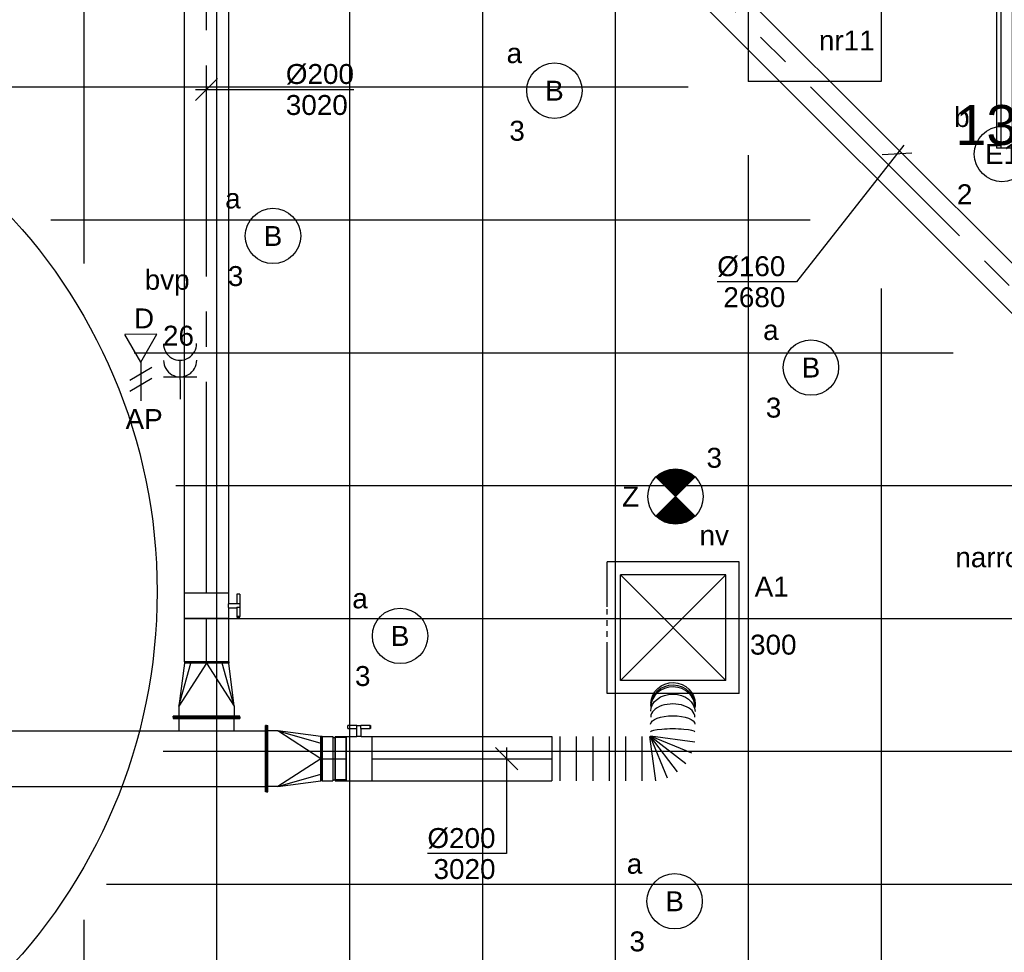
# Model space of a CAD drawing. Extents: x -132501 to 411300, y -42818 to 427495.
# Tile 94 of 256: x 33516 to 37962, y 13806 to 18017. Entities that reach past the tile are written whole.
import ezdxf
from ezdxf.enums import TextEntityAlignment as Align

# ---------------------------------------------------------------- set-up
doc = ezdxf.new("R2010")
doc.units = 0
doc.header["$LTSCALE"] = 50
doc.linetypes.add('CENTER2', pattern=[28.575000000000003, 19.05, -3.175, 3.175, -3.175])
doc.linetypes.add('STREEPJES', pattern=[0.1, 0.05, -0.05])
doc.layers.get('0').update_dxf_attribs({"linetype": 'CONTINUOUS'})
for name, color, linetype in [('45 Plafond 2D arcering', 7, 'CONTINUOUS'), ('brandmeldserienummers', 1, 'CONTINUOUS'), ('EL6222--', 3, 'CONTINUOUS'), ('EL6311--', 3, 'CONTINUOUS'), ('EL6350--', 3, 'CONTINUOUS'), ('EL6441--', 3, 'CONTINUOUS'), ('WL524---', 90, 'CONTINUOUS'), ('WL570---_RETOUR', 112, 'CONTINUOUS'), ('WL570---_RETOUR_HL', 8, 'CONTINUOUS'), ('WL570---_RETOUR_RST', 2, 'CONTINUOUS'), ('WL570---_TOEVOER', 3, 'CONTINUOUS'), ('WL570---_TOEVOER_HL', 8, 'CONTINUOUS'), ('WL570---_TOEVOER_RST', 2, 'CONTINUOUS'), ('WL570---_TOEVOER_RST_HL', 1, 'CONTINUOUS'), ('WL5911--_D', 2, 'CONTINUOUS'), ('WM570---_RETOUR_PR', 1, 'CONTINUOUS'), ('WM570---_TOEVOER', 1, 'CONTINUOUS'), ('WM570---_TOEVOER_PR', 1, 'CONTINUOUS'), ('WM570---_TOEVOER_RST_PR', 1, 'CONTINUOUS')]:
    doc.layers.add(name, color=color, linetype=linetype)
doc.styles.add('BURO-018', font='ARIAL.TTF', dxfattribs={"height": 63})
doc.styles.add('BURO-025', font='ARIAL.TTF', dxfattribs={"height": 125})

# ---------------------------------------------------------------- blocks, each defined once
blk = doc.blocks.new('1115B3A')
at = {"color": 0, "linetype": 'Continuous'}
blk.add_circle((0, 0), 2.5, dxfattribs=at)
at = {"color": 0, "linetype": 'Continuous', "style": 'BURO-018'}
for tag, p in [('E_GKAST', (0, 8)), ('E_GROEP', (0, 5)), ('E_SGROEP', (4.5, 5)), ('E_ARMCODE', (0, 0)), ('E_SLET', (4.5, -1))]:
    blk.add_attdef(tag, text='', height=1.8, dxfattribs=at).set_placement(p, align=Align.MIDDLE)
blk = doc.blocks.new('E00018')
at = {"color": 0, "linetype": 'Continuous'}
for p, q in [((-1.767766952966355, -1.767766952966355), (1.767766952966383, 1.767766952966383)), ((1.767766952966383, -1.767766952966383), (-1.767766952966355, 1.767766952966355))]:
    blk.add_line(p, q, dxfattribs=at)
at = {"color": 0, "linetype": 'Continuous', "const_width": 2.5}
for points in [[(-0.8838834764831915, 0.8838834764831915, -0.1989123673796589), (0, 1.25, -0.1989123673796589), (0.8838834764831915, 0.8838834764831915, -1)], [(-0.8838834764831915, -0.8838834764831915, 0.1989123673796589), (0, -1.25, 0.1989123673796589), (0.8838834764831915, -0.8838834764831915, 1)]]:
    blk.add_lwpolyline(points, format="xyb", dxfattribs=at)
blk = doc.blocks.new('1115B3A-NO1')
at = {"color": 0, "linetype": 'Continuous'}
blk.add_circle((0, 0), 2.5, dxfattribs=at)
at = {"color": 0, "zscale": 50}
blk.add_blockref('E00018', (0, 0), dxfattribs=at)
at = {"color": 0, "linetype": 'Continuous', "style": 'BURO-018'}
for tag, p in [('E_GKAST', (0, 8)), ('E_GROEP', (0, 5)), ('E_SGROEP', (4.5, 5)), ('E_ARMCODE', (0, 0)), ('E_SLET', (4.5, -1))]:
    blk.add_attdef(tag, text='', height=1.8, dxfattribs=at).set_placement(p, align=Align.MIDDLE)
blk = doc.blocks.new('E00153')
at = {"color": 0, "linetype": 'Continuous'}
for p, q in [((-1.443375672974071, 7), (1.443375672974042, 7)), ((0, 4.5), (-1.443375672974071, 7)), ((0, 4.5), (1.443375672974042, 7)), ((0, 4.5), (0, 1)), ((-1, 4), (1, 2.845299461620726)), ((-1, 3), (1, 1.845299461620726))]:
    blk.add_line(p, q, dxfattribs=at)
at = {"color": 7, "style": 'BURO-018'}
for tag, p in [('E_COMMENT1', (-6, 12)), ('E_COMMENT2', (6, 12)), ('E_DCOM1', (-6, 9)), ('E_DCOM2', (6, 9))]:
    blk.add_attdef(tag, text='', height=1.8, dxfattribs=at).set_placement(p, align=Align.MIDDLE)
at = {"color": 0, "style": 'BURO-018'}
blk.add_attdef('E_TEXT1', text='', height=1.8, dxfattribs=at).set_placement((2.5, 6), align=Align.MIDDLE)
at = {"color": 0, "linetype": 'Continuous', "style": 'BURO-018', "flags": 1}
blk.add_attdef('E_MATCODE', text='', height=1.799999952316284, dxfattribs=at).set_placement((0, 0), align=Align.MIDDLE)
blk = doc.blocks.new('111304A')
at = {"color": 0, "linetype": 'Continuous'}
for p, q in [((0, 1), (0, 4.5)), ((-1.5, 3), (1.5, 3))]:
    blk.add_line(p, q, dxfattribs=at)
for centre in [(0, 6), (0, 4.5)]:
    blk.add_arc(centre, 1.5, 180, 0, dxfattribs=at)
at = {"color": 0, "linetype": 'Continuous', "style": 'BURO-018'}
for tag, p in [('E_GKAST', (0, 11.5)), ('E_GROEP', (0, 8.5)), ('E_SGROEP', (4.5, 8.5))]:
    blk.add_attdef(tag, text='', height=1.8, dxfattribs=at).set_placement(p, align=Align.MIDDLE)
at = {"color": 0, "linetype": 'Continuous', "style": 'BURO-018', "flags": 1}
for tag, height, p in [('E_VERMCODE', 1.8, (13, 8.5)), ('E_MATCODE', 1.799999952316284, (0, 0))]:
    blk.add_attdef(tag, text='', height=height, dxfattribs=at).set_placement(p, align=Align.MIDDLE)
blk = doc.blocks.new('*U343')
at = {"color": 2, "ltscale": 10}
for p, q in [((-500, 140, -2849.671569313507), (500, 140.0000000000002, -2849.671569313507)), ((-500, -140, -2849.671569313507), (-500.0000000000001, 140, -2849.671569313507)), ((500, 140, -2849.671569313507), (500.0000000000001, -140, -2849.671569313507)), ((-500, 121.2435565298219, -2849.671569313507), (500, 121.2435565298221, -2849.671569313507)), ((-500, 70, -2849.671569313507), (500, 70.00000000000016, -2849.671569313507)), ((-500, 0, -2849.671569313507), (500, 1.608122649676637e-13, -2849.671569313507)), ((-500, -70, -2849.671569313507), (500, -69.99999999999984, -2849.671569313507)), ((-500, -121.2435565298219, -2849.671569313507), (500, -121.2435565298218, -2849.671569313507)), ((-500, -140, -2849.671569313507), (500, -139.9999999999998, -2849.671569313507))]:
    blk.add_line(p, q, dxfattribs=at)
at = {"color": 8, "linetype": 'STREEPJES', "ltscale": 10}
for p, q in [((-500, 76, -2849.671569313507), (-540.6282173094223, 76, -2849.671569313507)), ((-500, -76, -2849.671569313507), (-540.6282173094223, -76, -2849.671569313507))]:
    blk.add_line(p, q, dxfattribs=at)
at = {"layer": 'WL570---_RETOUR_HL', "linetype": 'CENTER2'}
blk.add_line((-500, 0, -2849.671569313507), (500, 1.608122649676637e-13, -2849.671569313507), dxfattribs=at)
at = {"layer": 'WM570---_RETOUR_PR', "color": 1, "style": 'BURO-018'}
blk.add_attdef('POSNR', text='', height=90, dxfattribs=at).set_placement((0, 0), align=Align.MIDDLE)
blk = doc.blocks.new('*U360')
at = {"color": 2, "ltscale": 10}
for p, q in [((449.9999999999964, 300.0000000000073, -2900), (-450.0000000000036, 300.0000000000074, -2900)), ((-450.0000000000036, -299.9999999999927, -2900), (-450.0000000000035, 300.0000000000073, -2900)), ((449.9999999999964, -299.9999999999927, -2900), (449.9999999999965, 300.0000000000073, -2900)), ((449.9999999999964, -299.9999999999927, -2900), (-450.0000000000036, -299.9999999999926, -2900))]:
    blk.add_line(p, q, dxfattribs=at)
at = {"layer": 'WL5911--_D', "color": 2, "style": 'BURO-025'}
blk.add_attdef('POSNR', text='', height=125, dxfattribs=at).set_placement((0, 0), align=Align.MIDDLE)
blk = doc.blocks.new('*U373')
at = {"color": 0, "ltscale": 10}
for p, q in [((297.5, 297.5, -2765), (-297.5, 297.5, -2765)), ((-297.5, 94.56093655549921, -2765), (-297.5, 297.5, -2765)), ((297.5, -297.5, -2765), (297.5, 297.5, -2765)), ((238.5, 238.5, -2765), (-238.5, 238.5, -2765)), ((-238.5, -238.5, -2765), (-238.5, 238.5, -2765)), ((238.5, -238.5, -2765), (-238.5, 238.5, -2765)), ((-238.5, -238.5, -2765), (238.5, 238.5, -2765)), ((238.5, -238.5, -2765), (238.5, 238.5, -2765)), ((-297.5, -297.5, -2765), (-297.5, -91.2023409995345, -2765)), ((238.5, -238.5, -2765), (-238.5, -238.5, -2765)), ((297.5, -297.5, -2765), (-297.5, -297.5, -2765))]:
    blk.add_line(p, q, dxfattribs=at)
at = {"color": 8, "linetype": 'STREEPJES', "ltscale": 10}
blk.add_line((-297.5, -91.2023409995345, -2765), (-297.5, 94.56093655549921, -2765), dxfattribs=at)
at = {"layer": 'WL570---_TOEVOER_RST_HL', "linetype": 'CENTER2'}
blk.add_circle((0, 0, -2765), 0.075, dxfattribs=at)
at = {"layer": 'WL570---_TOEVOER_RST', "color": 1, "style": 'BURO-018'}
for tag in ['MC', 'Q']:
    blk.add_attdef(tag, text='', height=90, dxfattribs=at).set_placement((0, 0), align=Align.MIDDLE)
at = {"layer": 'WM570---_TOEVOER_RST_PR', "color": 1, "style": 'BURO-018'}
blk.add_attdef('POSNR', text='', height=90, dxfattribs=at).set_placement((0, 0), align=Align.MIDDLE)
blk = doc.blocks.new('*U1563')
at = {"color": 0, "ltscale": 10}
for p, q in [((62, 150, -3044.999999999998), (57, 150, -3044.999999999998)), ((57, 150, -3044.999999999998), (56.99999999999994, -150, -3044.999999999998)), ((62, 150, -3044.999999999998), (61.99999999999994, -150, -3044.999999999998)), ((57, 125, -3044.999999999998), (0, 125, -3044.999999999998)), ((0, 125, -3044.999999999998), (-4.592425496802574e-14, -125, -3044.999999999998)), ((0, -125, -3044.999999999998), (57, -125, -3044.999999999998)), ((62, -150, -3044.999999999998), (57, -150, -3044.999999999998))]:
    blk.add_line(p, q, dxfattribs=at)
at = {"color": 8, "linetype": 'STREEPJES', "ltscale": 10}
for p, q in [((62, 125, -3044.999999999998), (57, 125, -3044.999999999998)), ((57, -125, -3044.999999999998), (62, -125, -3044.999999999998))]:
    blk.add_line(p, q, dxfattribs=at)
at = {"layer": 'WM570---_TOEVOER_PR', "color": 1, "style": 'BURO-018'}
blk.add_attdef('POSNR', text='', height=90, dxfattribs=at).set_placement((0, 0), align=Align.MIDDLE)
blk = doc.blocks.new('*U1564')
at = {"color": 0, "ltscale": 10}
for p, q in [((-4.999999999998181, 150.0000000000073, -3044.999999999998), (1.818989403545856e-12, 150.0000000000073, -3044.999999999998)), ((-4.999999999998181, -149.9999999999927, -3044.999999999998), (-4.999999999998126, 150.0000000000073, -3044.999999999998)), ((1.818989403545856e-12, -149.9999999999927, -3044.999999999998), (1.874098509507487e-12, 150.0000000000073, -3044.999999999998)), ((45.00000000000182, 125.0000000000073, -3044.999999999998), (1.818989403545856e-12, 125.0000000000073, -3044.999999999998)), ((240.0000000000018, 7.275957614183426e-12, -3044.999999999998), (45.00000000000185, 125.0000000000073, -3044.999999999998)), ((45.00000000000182, 125.0000000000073, -3044.999999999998), (240.0000000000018, 70.71067811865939, -3044.999999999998)), ((240.0000000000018, 100, -3044.999999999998), (45.00000000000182, 125.0000000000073, -3044.999999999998)), ((245.0000000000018, 100.0000000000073, -3044.999999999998), (240.0000000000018, 100.0000000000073, -3044.999999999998)), ((240.0000000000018, -99.99999999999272, -3044.999999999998), (240.0000000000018, 100.0000000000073, -3044.999999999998)), ((245.0000000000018, -99.99999999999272, -3044.999999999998), (245.0000000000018, 100.0000000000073, -3044.999999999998)), ((240.0000000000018, 7.275957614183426e-12, -3044.999999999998), (44.99999999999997, -124.9999999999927, -3044.999999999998)), ((45, -124.9999999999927, -3044.999999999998), (240.0000000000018, -70.71067811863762, -3044.999999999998)), ((45.00000000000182, -124.9999999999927, -3044.999999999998), (1.818989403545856e-12, -124.9999999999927, -3044.999999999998)), ((45, -124.9999999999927, -3044.999999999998), (240.0000000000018, -99.99999999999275, -3044.999999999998)), ((245.0000000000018, -99.99999999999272, -3044.999999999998), (240.0000000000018, -99.99999999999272, -3044.999999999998)), ((-4.999999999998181, -149.9999999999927, -3044.999999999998), (1.818989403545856e-12, -149.9999999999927, -3044.999999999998))]:
    blk.add_line(p, q, dxfattribs=at)
at = {"layer": 'WM570---_TOEVOER_PR', "color": 1, "style": 'BURO-018'}
blk.add_attdef('POSNR', text='', height=90, dxfattribs=at).set_placement((0, 0), align=Align.MIDDLE)
blk = doc.blocks.new('*U1566')
at = {"layer": 'WM570---_TOEVOER', "color": 0, "ltscale": 10}
for p, q in [((-50, -50), (50, 50)), ((-50, 0), (665.6251439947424, 0))]:
    blk.add_line(p, q, dxfattribs=at)
at = {"layer": 'WM570---_TOEVOER', "color": 0, "style": 'BURO-018'}
for s, p in [('%%c200', (358.0535205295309, 25)), ('3020', (358.0535205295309, -115))]:
    blk.add_text(s, height=90, dxfattribs=at).set_placement(p)
blk = doc.blocks.new('*U1567')
at = {"color": 0, "ltscale": 10}
for p, q in [((1.818989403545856e-12, 100.0000000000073, -3019.999999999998), (195.7306570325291, 100.0000000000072, -3019.999999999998)), ((1.818989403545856e-12, -99.99999999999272, -3019.999999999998), (1.855728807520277e-12, 100.0000000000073, -3019.999999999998)), ((1.818989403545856e-12, -99.99999999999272, -3019.999999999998), (195.7306570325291, -99.99999999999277, -3019.999999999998))]:
    blk.add_line(p, q, dxfattribs=at)
at = {"layer": 'WL570---_TOEVOER_HL', "linetype": 'CENTER2'}
blk.add_line((1.818989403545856e-12, 7.275957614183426e-12, -3019.999999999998), (195.7306570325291, 7.240002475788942e-12, -3019.999999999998), dxfattribs=at)
at = {"layer": 'WM570---_TOEVOER_PR', "color": 1, "style": 'BURO-018'}
blk.add_attdef('POSNR', text='', height=90, dxfattribs=at).set_placement((0, 0), align=Align.MIDDLE)
blk = doc.blocks.new('*U1568')
at = {"color": 2, "ltscale": 10}
for p, q in [((-58.19999999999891, 100, -3020), (58.20000000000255, 99.99999999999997, -3020)), ((-58.19999999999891, -100, -3020), (-58.19999999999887, 100, -3020)), ((58.20000000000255, 100, -3020), (58.20000000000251, -100, -3020)), ((-58.19999999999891, -100, -3020), (-9.699999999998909, -100, -3020)), ((-9.699999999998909, -100, -3020), (-9.699999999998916, -136.6666666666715, -3020)), ((9.700000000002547, -100, -3020), (9.700000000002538, -150, -3020)), ((9.700000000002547, -100, -3020), (58.20000000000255, -100, -3020)), ((-51.23601183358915, -136.6666666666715, -3020), (-51.23601183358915, -150, -3020)), ((-49.56934516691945, -136.6666666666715, -3020), (-51.23601183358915, -136.6666666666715, -3020)), ((-51.23601183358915, -150, -3020), (-49.56934516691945, -149.9999999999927, -3020)), ((-7.442182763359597, -136.6666666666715, -3020), (-49.56934516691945, -136.6666666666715, -3020)), ((-49.56934516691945, -149.9999999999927, -3020), (-49.56934516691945, -136.6666666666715, -3020)), ((-7.442182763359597, -149.9999999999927, -3020), (-49.56934516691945, -149.9999999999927, -3020)), ((-7.442182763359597, -136.6666666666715, -3020), (-7.442182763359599, -149.9999999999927, -3020)), ((9.700000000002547, -150, -3020), (-7.442182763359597, -150, -3020)), ((51.23601183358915, -136.6666666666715, -3020), (9.700000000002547, -136.6666666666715, -3020)), ((51.23601183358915, -149.9999999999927, -3020), (9.700000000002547, -149.9999999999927, -3020)), ((51.23601183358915, -149.9999999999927, -3020), (51.23601183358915, -136.6666666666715, -3020))]:
    blk.add_line(p, q, dxfattribs=at)
blk.add_spline([(-9.650232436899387, -99.99518481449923, -3020), (-9.50144043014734, -99.98093503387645, -3020), (-9.255150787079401, -99.95783018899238, -3020), (-8.913890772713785, -99.9268104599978, -3020), (-8.481162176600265, -99.88913910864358, -3020), (-7.961405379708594, -99.84635183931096, -3020), (-7.359953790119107, -99.80019498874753, -3020), (-6.68297911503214, -99.75255490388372, -3020), (-5.937428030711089, -99.70538125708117, -3020), (-5.13095090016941, -99.66060734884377, -3020), (-4.271823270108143, -99.62007063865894, -3020), (-3.368860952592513, -99.58543680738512, -3020), (-2.431329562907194, -99.55813057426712, -3020), (-1.468849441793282, -99.53927626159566, -3020), (-0.4912969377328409, -99.5296507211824, -3020), (0.4912969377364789, -99.5296507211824, -3020), (1.46884944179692, -99.53927626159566, -3020), (2.431329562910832, -99.55813057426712, -3020), (3.368860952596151, -99.58543680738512, -3020), (4.271823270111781, -99.62007063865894, -3020), (5.130950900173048, -99.66060734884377, -3020), (5.937428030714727, -99.70538125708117, -3020), (6.682979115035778, -99.75255490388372, -3020), (7.359953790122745, -99.80019498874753, -3020), (7.961405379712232, -99.84635183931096, -3020), (8.481162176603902, -99.88913910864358, -3020), (8.913890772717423, -99.9268104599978, -3020), (9.25515078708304, -99.95783018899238, -3020), (9.501440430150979, -99.98093503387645, -3020), (9.650232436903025, -99.99518481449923, -3020), (9.700000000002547, -100, -3020)], degree=3, dxfattribs=at)
at = {"layer": 'WL570---_TOEVOER', "color": 1, "style": 'BURO-018'}
blk.add_attdef('I', text='', height=90, dxfattribs=at).set_placement((0, 0), align=Align.MIDDLE)
at = {"layer": 'WM570---_TOEVOER_PR', "color": 1, "style": 'BURO-018'}
blk.add_attdef('POSNR', text='', height=90, dxfattribs=at).set_placement((0, 0), align=Align.MIDDLE)
blk = doc.blocks.new('*U1569')
at = {"color": 0, "ltscale": 10}
for p, q in [((0, 100, -3019.999999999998), (2818.236144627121, 99.99999999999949, -3019.999999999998)), ((2818.236144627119, 100, -3019.999999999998), (2818.236144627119, -100, -3019.999999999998)), ((0, -100, -3019.999999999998), (2818.236144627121, -100.0000000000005, -3019.999999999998))]:
    blk.add_line(p, q, dxfattribs=at)
at = {"layer": 'WL570---_TOEVOER_HL', "linetype": 'CENTER2'}
blk.add_line((0, 0, -3019.999999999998), (2818.236144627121, -5.17701581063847e-13, -3019.999999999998), dxfattribs=at)
at = {"layer": 'WM570---_TOEVOER_PR', "color": 1, "style": 'BURO-018'}
blk.add_attdef('POSNR', text='', height=90, dxfattribs=at).set_placement((0, 0), align=Align.MIDDLE)
blk = doc.blocks.new('*U1570')
at = {"color": 0, "ltscale": 10}
for p, q in [((7549.992590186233, 150, -3045), (7544.992590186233, 150, -3045)), ((7544.992590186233, -150, -3045), (7544.992590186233, 150, -3045)), ((7549.992590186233, -150, -3045), (7549.992590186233, 150, -3045)), ((5, 125, -3045), (7544.992590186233, 125, -3045)), ((5, -125, -3045), (7544.992590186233, -125, -3045)), ((7549.992590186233, -150, -3045), (7544.992590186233, -150, -3045))]:
    blk.add_line(p, q, dxfattribs=at)
at = {"layer": 'WM570---_TOEVOER_PR', "color": 1, "style": 'BURO-018'}
blk.add_attdef('POSNR', text='', height=90, dxfattribs=at).set_placement((0, 0), align=Align.MIDDLE)
blk = doc.blocks.new('*U1572')
at = {"color": 0, "ltscale": 10}
for p, q in [((-5, 150, -3044.999999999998), (0, 150, -3044.999999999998)), ((-5, -150, -3044.999999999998), (-5, 150, -3044.999999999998)), ((0, -150, -3044.999999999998), (0, 150, -3044.999999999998)), ((45, 125, -3044.999999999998), (0, 125, -3044.999999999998)), ((240, 3.637978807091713e-12, -3044.999999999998), (44.99999999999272, 125, -3044.999999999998)), ((44.99999999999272, 125, -3044.999999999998), (240, 70.71067811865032, -3044.999999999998)), ((240, 100.0000000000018, -3044.999999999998), (44.99999999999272, 125, -3044.999999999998)), ((245, 100, -3044.999999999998), (240, 100, -3044.999999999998)), ((240, -100, -3044.999999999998), (240, 100, -3044.999999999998)), ((245, -100, -3044.999999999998), (245, 100, -3044.999999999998)), ((240, 3.637978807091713e-12, -3044.999999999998), (45, -125.0000000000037, -3044.999999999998)), ((45, -125.0000000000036, -3044.999999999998), (240, -70.71067811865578, -3044.999999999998)), ((45, -125, -3044.999999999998), (0, -125, -3044.999999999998)), ((45, -125.0000000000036, -3044.999999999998), (240, -100, -3044.999999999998)), ((245, -100, -3044.999999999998), (240, -100, -3044.999999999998)), ((-5, -150, -3044.999999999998), (0, -150, -3044.999999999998))]:
    blk.add_line(p, q, dxfattribs=at)
at = {"layer": 'WM570---_TOEVOER_PR', "color": 1, "style": 'BURO-018'}
blk.add_attdef('POSNR', text='', height=90, dxfattribs=at).set_placement((0, 0), align=Align.MIDDLE)
blk = doc.blocks.new('*U1573')
at = {"color": 0, "ltscale": 10}
for p, q in [((-54.5, 100, -3019.999999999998), (-5, 100, -3019.999999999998)), ((-54.5, 100, -3019.999999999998), (-54.5, -100, -3019.999999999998)), ((-5, 100, -3019.999999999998), (-5, -100, -3019.999999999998)), ((-5, 95, -3019.999999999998), (5, 95, -3019.999999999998)), ((5, 100, -3019.999999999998), (54.5, 100, -3019.999999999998)), ((5, 100, -3019.999999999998), (5, -100, -3019.999999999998)), ((54.5, 100, -3019.999999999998), (54.5, -100, -3019.999999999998)), ((-54.5, -100, -3019.999999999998), (-5, -100, -3019.999999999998)), ((-5, -95, -3019.999999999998), (5, -95, -3019.999999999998)), ((5, -100, -3019.999999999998), (54.5, -100, -3019.999999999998))]:
    blk.add_line(p, q, dxfattribs=at)
at = {"layer": 'WL570---_TOEVOER_HL', "linetype": 'CENTER2'}
blk.add_line((-54.5, 0, -3019.999999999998), (54.5, 0, -3019.999999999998), dxfattribs=at)
at = {"layer": 'WM570---_TOEVOER_PR', "color": 1, "style": 'BURO-018'}
blk.add_attdef('POSNR', text='', height=90, dxfattribs=at).set_placement((0, 0), align=Align.MIDDLE)
blk = doc.blocks.new('*U1574')
at = {"color": 2, "ltscale": 10}
for p, q in [((-9.69999999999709, 150.0000000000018, -3019.999999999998), (-51.23601183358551, 150.0000000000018, -3019.999999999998)), ((-51.23601183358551, 136.6666666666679, -3019.999999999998), (-51.23601183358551, 150.0000000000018, -3019.999999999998)), ((-51.23601183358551, 136.6666666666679, -3019.999999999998), (-9.69999999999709, 136.6666666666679, -3019.999999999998)), ((-9.69999999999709, 100, -3019.999999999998), (-9.69999999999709, 150, -3019.999999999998)), ((-9.69999999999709, 150, -3019.999999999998), (7.442182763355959, 150, -3019.999999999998)), ((7.442182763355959, 136.6666666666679, -3019.999999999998), (7.442182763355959, 150, -3019.999999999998)), ((49.56934516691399, 150.0000000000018, -3019.999999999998), (7.442182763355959, 150.0000000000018, -3019.999999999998)), ((7.442182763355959, 136.6666666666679, -3019.999999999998), (49.56934516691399, 136.6666666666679, -3019.999999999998)), ((9.69999999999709, 100, -3019.999999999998), (9.69999999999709, 136.6666666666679, -3019.999999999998)), ((49.56934516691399, 150.0000000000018, -3019.999999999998), (51.23601183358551, 150, -3019.999999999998)), ((49.56934516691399, 136.6666666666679, -3019.999999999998), (49.56934516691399, 150.0000000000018, -3019.999999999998)), ((51.23601183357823, 136.6666666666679, -3019.999999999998), (49.56934516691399, 136.6666666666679, -3019.999999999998)), ((51.23601183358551, 150, -3019.999999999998), (51.23601183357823, 136.6666666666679, -3019.999999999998)), ((-58.19999999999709, 95, -3019.999999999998), (-107.6999999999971, 95, -3019.999999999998)), ((-107.6999999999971, -95, -3019.999999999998), (-107.6999999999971, 95, -3019.999999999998)), ((-58.19999999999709, 100, -3019.999999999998), (-9.69999999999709, 100, -3019.999999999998)), ((-58.19999999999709, -100, -3019.999999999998), (-58.19999999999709, 100, -3019.999999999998)), ((9.69999999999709, 100, -3019.999999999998), (58.19999999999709, 100, -3019.999999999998)), ((58.19999999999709, 100, -3019.999999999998), (58.19999999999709, -100, -3019.999999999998)), ((-58.19999999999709, -95, -3019.999999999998), (-107.6999999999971, -95, -3019.999999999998)), ((-58.19999999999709, -100, -3019.999999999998), (58.19999999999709, -100, -3019.999999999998))]:
    blk.add_line(p, q, dxfattribs=at)
blk.add_spline([(9.650232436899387, 99.99518481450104, -3019.999999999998), (9.50144043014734, 99.98093503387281, -3019.999999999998), (9.25515078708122, 99.95783018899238, -3019.999999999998), (8.913890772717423, 99.92681045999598, -3019.999999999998), (8.481162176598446, 99.88913910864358, -3019.999999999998), (7.961405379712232, 99.8463518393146, -3019.999999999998), (7.359953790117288, 99.80019498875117, -3019.999999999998), (6.682979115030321, 99.7525549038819, -3019.999999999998), (5.93742803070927, 99.70538125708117, -3019.999999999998), (5.130950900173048, 99.66060734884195, -3019.999999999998), (4.271823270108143, 99.62007063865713, -3019.999999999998), (3.368860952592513, 99.58543680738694, -3019.999999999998), (2.431329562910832, 99.55813057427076, -3019.999999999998), (1.468849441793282, 99.53927626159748, -3019.999999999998), (0.4912969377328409, 99.52965072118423, -3019.999999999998), (-0.4912969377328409, 99.52965072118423, -3019.999999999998), (-1.468849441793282, 99.53927626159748, -3019.999999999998), (-2.431329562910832, 99.55813057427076, -3019.999999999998), (-3.368860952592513, 99.58543680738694, -3019.999999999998), (-4.271823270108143, 99.62007063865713, -3019.999999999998), (-5.130950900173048, 99.66060734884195, -3019.999999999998), (-5.93742803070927, 99.70538125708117, -3019.999999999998), (-6.682979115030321, 99.7525549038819, -3019.999999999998), (-7.359953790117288, 99.80019498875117, -3019.999999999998), (-7.961405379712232, 99.8463518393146, -3019.999999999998), (-8.481162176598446, 99.88913910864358, -3019.999999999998), (-8.913890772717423, 99.92681045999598, -3019.999999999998), (-9.25515078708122, 99.95783018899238, -3019.999999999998), (-9.50144043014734, 99.98093503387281, -3019.999999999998), (-9.650232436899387, 99.99518481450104, -3019.999999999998), (-9.69999999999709, 100, -3019.999999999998)], degree=3, dxfattribs=at)
at = {"layer": 'WL570---_TOEVOER', "color": 1, "style": 'BURO-018'}
blk.add_attdef('I', text='', height=90, dxfattribs=at).set_placement((0, 0), align=Align.MIDDLE)
at = {"layer": 'WM570---_TOEVOER_PR', "color": 1, "style": 'BURO-018'}
blk.add_attdef('POSNR', text='', height=90, dxfattribs=at).set_placement((0, 0), align=Align.MIDDLE)
blk = doc.blocks.new('*U1575')
at = {"color": 0, "ltscale": 10}
for p, q in [((0, 100, -3019.999999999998), (812.2194254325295, 100, -3019.999999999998)), ((812.2194254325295, 100, -3019.999999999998), (812.2194254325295, -100, -3019.999999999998)), ((0, -100, -3019.999999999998), (812.2194254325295, -100, -3019.999999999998))]:
    blk.add_line(p, q, dxfattribs=at)
at = {"layer": 'WL570---_TOEVOER_HL', "linetype": 'CENTER2'}
blk.add_line((0, 0, -3019.999999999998), (812.2194254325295, 0, -3019.999999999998), dxfattribs=at)
at = {"layer": 'WM570---_TOEVOER_PR', "color": 1, "style": 'BURO-018'}
blk.add_attdef('POSNR', text='', height=90, dxfattribs=at).set_placement((0, 0), align=Align.MIDDLE)
blk = doc.blocks.new('*U1576')
at = {"color": 0, "ltscale": 10}
for p, q in [((446.8416145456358, 234.4640379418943, -3019.999999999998), (446.8255852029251, 233.5181322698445, -3019.999999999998)), ((0, 100, -3019.999999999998), (0, -100, -3019.999999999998)), ((36.90012807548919, 100, -3019.999999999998), (36.90012807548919, -100, -3019.999999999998)), ((110.7003842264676, 100, -3019.999999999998), (110.7003842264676, -100, -3019.999999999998)), ((184.500640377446, 100, -3019.999999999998), (184.500640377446, -100, -3019.999999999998)), ((258.3008965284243, 100, -3019.999999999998), (258.3008965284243, -100, -3019.999999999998)), ((332.1011526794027, 100, -3019.999999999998), (332.1011526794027, -100, -3019.999999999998)), ((405.9014088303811, 100, -3019.999999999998), (405.9014088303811, -100, -3019.999999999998)), ((469.5853138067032, -100, -3019.999999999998), (443.2548142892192, 100, -3019.999999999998)), ((444.1304789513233, 100.234633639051, -3019.999999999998), (521.327597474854, -86.13569687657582, -3019.999999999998)), ((567.7184598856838, -59.35191997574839, -3019.999999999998), (444.9155784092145, 100.6879110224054, -3019.999999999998)), ((445.5566094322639, 101.3289420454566, -3019.999999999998), (605.5964404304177, -21.47393943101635, -3019.999999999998)), ((632.3802173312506, 24.91692297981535, -3019.999999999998), (446.0098868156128, 102.1140415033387, -3019.999999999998)), ((446.2445204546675, 102.9897061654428, -3019.999999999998), (646.2445204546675, 76.65920664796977, -3019.999999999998))]:
    blk.add_line(p, q, dxfattribs=at)
for centre, major_axis, ratio, start_param, end_param in [((546.8181661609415, 232.2967439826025, -3019.999999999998), (99.98589686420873, -1.694363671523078), 0.916884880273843, 0.005159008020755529, 3.136433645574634), ((546.4302622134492, 187.425612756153, -3019.999999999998), (99.99865669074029, -0.5302453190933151), 0.5975975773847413, 6.282352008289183, 9.423944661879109), ((546.2445204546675, 121.3737419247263, -3019.999999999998), (99.99999932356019, -0.0911271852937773), 0.1275904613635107, 6.283069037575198, 9.4246616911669)]:
    blk.add_ellipse(centre, major_axis=major_axis, ratio=ratio, start_param=start_param, end_param=end_param, dxfattribs=at)
at = {"color": 0, "ltscale": 10, "extrusion": (0, 0, -1)}
for centre, major_axis, ratio, start_param, end_param in [((546.9384519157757, 237.6250406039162, -3019.999999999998), (-99.97452843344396, 2.256914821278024), 0.9548042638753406, 0, 3.141592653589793), ((547.1717103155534, 247.9576851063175, -3019.999999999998), (-99.97452843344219, 2.256914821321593), 0.9548042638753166, 0, 3.141592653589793), ((546.6041021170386, 213.3835324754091, -3019.999999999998), (-99.99604699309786, 0.9007204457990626), 0.7823064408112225, 0.001807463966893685, 3.139785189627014), ((546.3077856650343, 156.0863016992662, -3019.999999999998), (-99.99963624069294, 0.2865299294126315), 0.3745956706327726, 6.282794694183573, 9.424387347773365)]:
    blk.add_ellipse(centre, major_axis=major_axis, ratio=ratio, start_param=start_param, end_param=end_param, dxfattribs=at)
at = {"layer": 'WM570---_TOEVOER_PR', "color": 1, "style": 'BURO-018'}
blk.add_attdef('POSNR', text='', height=90, dxfattribs=at).set_placement((0, 0), align=Align.MIDDLE)
blk = doc.blocks.new('*U1577')
at = {"layer": 'WM570---_TOEVOER', "color": 0, "ltscale": 10}
for p, q in [((49.96738563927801, -50), (-49.96738563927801, 50)), ((0, 50), (0, -428.3799724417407)), ((0, -428.3799724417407), (-357.5716234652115, -428.3799724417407))]:
    blk.add_line(p, q, dxfattribs=at)
at = {"layer": 'WM570---_TOEVOER', "color": 0, "style": 'BURO-018'}
for s, p in [('%%c200', (-357.5716234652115, -403.3799724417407)), ('3020', (-329.699863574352, -543.3799724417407))]:
    blk.add_text(s, height=90, dxfattribs=at).set_placement(p)
blk = doc.blocks.new('*U1589')
at = {"layer": 'WM570---_TOEVOER', "color": 0, "ltscale": 10}
for p, q in [((31.15034925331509, 39.5603288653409), (-454.0521375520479, -576.6372549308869)), ((66.75487058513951, 3.95580753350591), (-66.75487058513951, -3.95580753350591)), ((-454.0521375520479, -576.6372549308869), (-811.6237610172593, -576.6372549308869))]:
    blk.add_line(p, q, dxfattribs=at)
at = {"layer": 'WM570---_TOEVOER', "color": 0, "style": 'BURO-018'}
for s, p in [('%%c160', (-811.6237610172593, -551.6372549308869)), ('2680', (-783.7520011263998, -691.6372549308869))]:
    blk.add_text(s, height=90, dxfattribs=at).set_placement(p)
blk = doc.blocks.new('*U1592')
at = {"color": 0, "ltscale": 10}
for p, q in [((1.818989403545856e-12, 79.99999999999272, -2680), (3512.603672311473, 79.99999999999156, -2680)), ((1.818989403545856e-12, -80.00000000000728, -2680), (3.808509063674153e-12, 79.99999999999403, -2680)), ((3512.603672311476, 79.99999999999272, -2680), (3512.603672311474, -80.00000000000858, -2680)), ((1.818989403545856e-12, -80.00000000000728, -2680), (3512.603672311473, -80.00000000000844, -2680))]:
    blk.add_line(p, q, dxfattribs=at)
at = {"layer": 'WL570---_TOEVOER_HL', "linetype": 'CENTER2'}
blk.add_line((1.818989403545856e-12, -7.275957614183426e-12, -2680), (3512.603672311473, -8.445889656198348e-12, -2680), dxfattribs=at)
at = {"layer": 'WM570---_TOEVOER_PR', "color": 1, "style": 'BURO-018'}
blk.add_attdef('POSNR', text='', height=90, dxfattribs=at).set_placement((0, 0), align=Align.MIDDLE)
blk = doc.blocks.new('GAFGHYHY')
at = {"layer": '45 Plafond 2D arcering', "linetype": 'Continuous'}
h = blk.add_hatch(dxfattribs=at)
h.set_pattern_fill('RASTER_600_0002', color=8, style=0, pattern_type=2)
h.set_pattern_definition([(0, (329606.6039655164, 263113.0164054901), (0, 600), []), (90, (329606.6039655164, 263113.0164054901), (-600, 0), [])])
h.paths.add_polyline_path([(314958.4484486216, 262579.1641033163), (311651.3856012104, 262579.1641033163), (311651.3856012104, 260865.8213427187), (318334.3856012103, 260865.8213427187), (318334.3856012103, 255497.548901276), (322319.3858894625, 254963.888382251), (325862.8856012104, 254725.6584581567), (325862.8856012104, 257249.2687077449), (333290.8856012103, 257249.2687077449), (333290.8856012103, 254942.5259475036), (336798.324696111, 255489.678399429), (340391.3464691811, 256042.0766862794), (347581.1320038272, 257147.4485607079), (347540.0042540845, 258187.0408377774), (344346.2374735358, 258187.0408377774), (344274.0276694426, 258060.1071111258, -0.2927741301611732), (338835.1502440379, 268360.9548132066), (333245.8043765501, 267502.245652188), (329585.4417988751, 267292.1290713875), (328865.1988823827, 267293.5379741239, 0.01313377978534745), (328865.6683573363, 267533.5375149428), (329496.8869935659, 267532.3027569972), (329497.1041820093, 270676.7641032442), (328743.0875005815, 270676.7641032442), (328743.0875005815, 270841.7641032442), (329497.1055634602, 270841.7641032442), (329497.1055634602, 272301.7641032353), (326028.5856012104, 272301.7641032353), (326028.5856012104, 270841.7641032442), (326783.0875005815, 270841.7641032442), (326783.0875005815, 270676.7641032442), (326008.5856012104, 270676.7641032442), (315530.2996312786, 270676.7641032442, -0.06356526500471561), (316101.1455684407, 268525.0756693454), (316090.0725138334, 268527.2530816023, -0.003566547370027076), (316103.7128682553, 268406.4108793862), (316579.7973396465, 268479.8951624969), (316533.0012536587, 268710.3932426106), (316693.973066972, 268745.3050008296, -0.1356799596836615), (316433.9819192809, 263929.0466205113), (316277.9569696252, 263980.9998569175), (316414.7757330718, 264431.9906666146), (314732.6044793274, 264431.9906666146, 0.01816797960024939)], flags=0)
h.paths.add_polyline_path([(325877.1581249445, 261732.8260382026, -51.8167411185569), (326135.6591064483, 261974.1158924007), (326121.4581252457, 261988.1989365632), (325864.0853531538, 261747.9621750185)], flags=0)
h.paths.add_polyline_path([(329466.0667907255, 263438.9307410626, -0.9999999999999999), (335716.0667907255, 263438.9307410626, -0.9999999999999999)], flags=0)
h.paths.add_polyline_path([(339101.6930176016, 258177.7519564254, -0.9999999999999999), (333851.6930176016, 258177.7519564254, -0.9999999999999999)], flags=0)

msp = doc.modelspace()

# ---------------------------------------------------------------- linework, layer by layer
at = {"layer": 'WL570---_RETOUR_RST'}
msp.add_circle((31637.14854264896, 15433.93704434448), 2500, dxfattribs=at)

# ---------------------------------------------------------------- block references
at = {"layer": 'EL6222--'}
ref = msp.add_blockref('111304A', (34242.32024027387, 16254.12588789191), dxfattribs=dict(at, xscale=49.99999999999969, yscale=49.99999999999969, zscale=49.99999999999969, rotation=0.3565810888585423))
ref.add_attrib('E_GROEP', '26', dxfattribs={"layer": '0', "color": 1, "linetype": 'Continuous', "height": 89.99999999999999, "style": 'BURO-018'}).set_placement((34233.3357681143, 16590.18322848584), align=Align.MIDDLE)
at = {"layer": 'EL6311--'}
ref = msp.add_blockref('1115B3A', (35931.03179130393, 17696.57025991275), dxfattribs=dict(at, xscale=50.00000000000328, yscale=50.00000000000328, zscale=50, rotation=181.9948371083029))
ref.add_attrib('E_ARMCODE', 'B', dxfattribs={"layer": '0', "color": 1, "linetype": 'Continuous', "height": 90, "style": 'BURO-018'}).set_placement((35931.03179130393, 17696.57025991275), align=Align.MIDDLE)
ref.add_attrib('E_SLET', 'a', dxfattribs={"layer": '0', "color": 1, "linetype": 'Continuous', "height": 90, "style": 'BURO-018'}).set_placement((35750.04619460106, 17865.37255191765), align=Align.MIDDLE)
ref.add_attrib('E_GROEP', '3', dxfattribs={"layer": '0', "color": 1, "linetype": 'Continuous', "height": 90, "style": 'BURO-018'}).set_placement((35762.22949929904, 17515.58466320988), align=Align.MIDDLE)
ref = msp.add_blockref('1115B3A', (37951.79937892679, 17410.44266565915), dxfattribs=dict(at, xscale=50.00000000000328, yscale=50.00000000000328, zscale=50, rotation=181.9948371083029))
ref.add_attrib('E_ARMCODE', 'E1', dxfattribs={"layer": '0', "color": 1, "linetype": 'Continuous', "height": 90, "style": 'BURO-018'}).set_placement((37951.79937892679, 17410.44266565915), align=Align.MIDDLE)
ref.add_attrib('E_SLET', 'b', dxfattribs={"layer": '0', "color": 1, "linetype": 'Continuous', "height": 90, "style": 'BURO-018'}).set_placement((37770.81378222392, 17579.24495766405), align=Align.MIDDLE)
ref.add_attrib('E_GROEP', '2', dxfattribs={"layer": '0', "color": 1, "linetype": 'Continuous', "height": 90, "style": 'BURO-018'}).set_placement((37782.9970869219, 17229.45706895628), align=Align.MIDDLE)
ref = msp.add_blockref('1115B3A', (34660.1807147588, 17040.32752802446), dxfattribs=dict(at, xscale=50.00000000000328, yscale=50.00000000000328, zscale=50, rotation=181.9948371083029))
ref.add_attrib('E_ARMCODE', 'B', dxfattribs={"layer": '0', "color": 1, "linetype": 'Continuous', "height": 90, "style": 'BURO-018'}).set_placement((34660.1807147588, 17040.32752802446), align=Align.MIDDLE)
ref.add_attrib('E_SLET', 'a', dxfattribs={"layer": '0', "color": 1, "linetype": 'Continuous', "height": 90, "style": 'BURO-018'}).set_placement((34479.19511805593, 17209.12982002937), align=Align.MIDDLE)
ref.add_attrib('E_GROEP', '3', dxfattribs={"layer": '0', "color": 1, "linetype": 'Continuous', "height": 90, "style": 'BURO-018'}).set_placement((34491.3784227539, 16859.3419313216), align=Align.MIDDLE)
ref = msp.add_blockref('1115B3A', (37089.2469008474, 16446.19558200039), dxfattribs=dict(at, xscale=50.00000000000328, yscale=50.00000000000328, zscale=50, rotation=181.9948371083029))
ref.add_attrib('E_ARMCODE', 'B', dxfattribs={"layer": '0', "color": 1, "linetype": 'Continuous', "height": 90, "style": 'BURO-018'}).set_placement((37089.2469008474, 16446.19558200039), align=Align.MIDDLE)
ref.add_attrib('E_SLET', 'a', dxfattribs={"layer": '0', "color": 1, "linetype": 'Continuous', "height": 90, "style": 'BURO-018'}).set_placement((36908.26130414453, 16614.99787400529), align=Align.MIDDLE)
ref.add_attrib('E_GROEP', '3', dxfattribs={"layer": '0', "color": 1, "linetype": 'Continuous', "height": 90, "style": 'BURO-018'}).set_placement((36920.4446088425, 16265.20998529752), align=Align.MIDDLE)
ref = msp.add_blockref('1115B3A', (35234.14826052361, 15234.25268920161), dxfattribs=dict(at, xscale=50.00000000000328, yscale=50.00000000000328, zscale=50, rotation=181.9948371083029))
ref.add_attrib('E_ARMCODE', 'B', dxfattribs={"layer": '0', "color": 1, "linetype": 'Continuous', "height": 90, "style": 'BURO-018'}).set_placement((35234.14826052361, 15234.25268920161), align=Align.MIDDLE)
ref.add_attrib('E_SLET', 'a', dxfattribs={"layer": '0', "color": 1, "linetype": 'Continuous', "height": 90, "style": 'BURO-018'}).set_placement((35053.16266382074, 15403.05498120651), align=Align.MIDDLE)
ref.add_attrib('E_GROEP', '3', dxfattribs={"layer": '0', "color": 1, "linetype": 'Continuous', "height": 90, "style": 'BURO-018'}).set_placement((35065.34596851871, 15053.26709249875), align=Align.MIDDLE)
ref = msp.add_blockref('1115B3A', (36473.67059076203, 14036.08130766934), dxfattribs=dict(at, xscale=50.00000000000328, yscale=50.00000000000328, zscale=50, rotation=181.9948371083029))
ref.add_attrib('E_ARMCODE', 'B', dxfattribs={"layer": '0', "color": 1, "linetype": 'Continuous', "height": 90, "style": 'BURO-018'}).set_placement((36473.67059076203, 14036.08130766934), align=Align.MIDDLE)
ref.add_attrib('E_SLET', 'a', dxfattribs={"layer": '0', "color": 1, "linetype": 'Continuous', "height": 90, "style": 'BURO-018'}).set_placement((36292.68499405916, 14204.88359967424), align=Align.MIDDLE)
ref.add_attrib('E_GROEP', '3', dxfattribs={"layer": '0', "color": 1, "linetype": 'Continuous', "height": 90, "style": 'BURO-018'}).set_placement((36304.86829875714, 13855.09571096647), align=Align.MIDDLE)
at = {"layer": 'EL6350--'}
ref = msp.add_blockref('1115B3A-NO1', (36477.59506394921, 15863.76839936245), dxfattribs=dict(at, xscale=50, yscale=50, zscale=50))
ref.add_attrib('E_ARMCODE', 'Z', dxfattribs={"layer": '0', "color": 1, "linetype": 'Continuous', "height": 90, "style": 'BURO-018'}).set_placement((36274.81673092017, 15863.76839936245), align=Align.MIDDLE)
ref.add_attrib('E_SLET', 'nv', dxfattribs={"layer": '0', "color": 1, "linetype": 'Continuous', "height": 90, "style": 'BURO-018'}).set_placement((36652.59506394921, 15688.76839936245), align=Align.MIDDLE)
ref.add_attrib('E_GROEP', '3', dxfattribs={"layer": '0', "color": 1, "linetype": 'Continuous', "height": 90, "style": 'BURO-018'}).set_placement((36652.59506394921, 16038.76839936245), align=Align.MIDDLE)
at = {"layer": 'EL6441--'}
ref = msp.add_blockref('E00153', (34063.98141545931, 16246.16492520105), dxfattribs=dict(at, xscale=-49.99999999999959, yscale=50.00000000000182, zscale=50, rotation=0.05208279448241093))
ref.add_attrib('E_TEXT1', 'D', dxfattribs={"layer": '0', "color": 1, "height": 90, "style": 'BURO-018'}).set_placement((34077.85907842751, 16668.14281586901), align=Align.MIDDLE)
at = {"layer": 'WL524---'}
msp.add_blockref('GAFGHYHY', (-304837.0444749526, -242743.8149120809), dxfattribs=at)
at = {"layer": 'WL570---_RETOUR', "rotation": 270}
msp.add_blockref('*U343', (38067.73588191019, 17936.79219954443, 2849.671569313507), dxfattribs=at)
at = {"layer": 'WL570---_TOEVOER'}
for name, p, rotation in [('*U1592', (36076.29418760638, 18724.5958155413, 2680), 314.9999999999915), ('*U1569', (34360.12539388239, 15429.19975151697, 3019.999999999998), 90), ('*U1568', (34360.12539388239, 15370.99975151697, 3020), 90), ('*U1567', (34360.12539388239, 15117.06909448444, 3019.999999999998), 90), ('*U1564', (34360.12539388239, 14872.06909448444, 3044.999999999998), 90), ('*U1563', (34360.12539388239, 14805.06909448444, 3044.999999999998), 90)]:
    msp.add_blockref(name, p, dxfattribs=dict(at, rotation=rotation))
for name, p in [('*U1576', (35919.11998658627, 14680.06909448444, 3019.999999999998)), ('*U1570', (27081.50797096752, 14680.06909448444, 3045)), ('*U1572', (34636.50056115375, 14680.06909448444, 3044.999999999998)), ('*U1574', (35048.70056115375, 14680.06909448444, 3019.999999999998)), ('*U1573', (34936.00056115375, 14680.06909448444, 3019.999999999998)), ('*U1575', (35106.90056115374, 14680.06909448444, 3019.999999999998))]:
    msp.add_blockref(name, p, dxfattribs=at)
at = {"layer": 'WL570---_TOEVOER_RST'}
ref = msp.add_blockref('*U373', (36467.01559059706, 15271.73111805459, 2765), dxfattribs=at)
ref.add_attrib('Q', '300', dxfattribs={"color": 1, "height": 90, "style": 'BURO-018'}).set_placement((36919.18045560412, 15194.95183023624), align=Align.MIDDLE)
ref.add_attrib('MC', 'A1', dxfattribs={"color": 1, "height": 90, "style": 'BURO-018'}).set_placement((36912.03083080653, 15457.29003585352), align=Align.MIDDLE)
at = {"layer": 'WL5911--_D', "rotation": 90}
msp.add_blockref('*U360', (37105.80574922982, 18188.28506969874, 2900), dxfattribs=at)
at = {"layer": 'WM570---_TOEVOER'}
for name, p in [('*U1566', (34360.12539388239, 17701.76853471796, 3019.999999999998)), ('*U1589', (37477.55647210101, 17410.48622750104, 2680)), ('*U1577', (35715.03756000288, 14680.06909448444, 3019.999999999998))]:
    msp.add_blockref(name, p, dxfattribs=at)

# ---------------------------------------------------------------- texts
at = {"layer": 'brandmeldserienummers', "color": 1, "style": 'BURO-018'}
msp.add_text('131-33-40-10', height=180, dxfattribs=at).set_placement((37741.37395654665, 17451.65509214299))
at = {"layer": 'EL6222--', "color": 1, "style": 'BURO-018'}
for s, p in [('bvp', (34080.99732934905, 16797.44830543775)), ('AP', (33994.55501721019, 16168.56886723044)), ('narrow casting', (37741.26237132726, 15544.47697430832))]:
    msp.add_text(s, height=90, dxfattribs=at).set_placement(p)
at = {"layer": 'WL570---_TOEVOER', "color": 1, "style": 'BURO-018'}
msp.add_text('nr11', height=90, dxfattribs=at).set_placement((37125.22107905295, 17878.17437215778, -2700))

doc.saveas('drawing.dxf')
